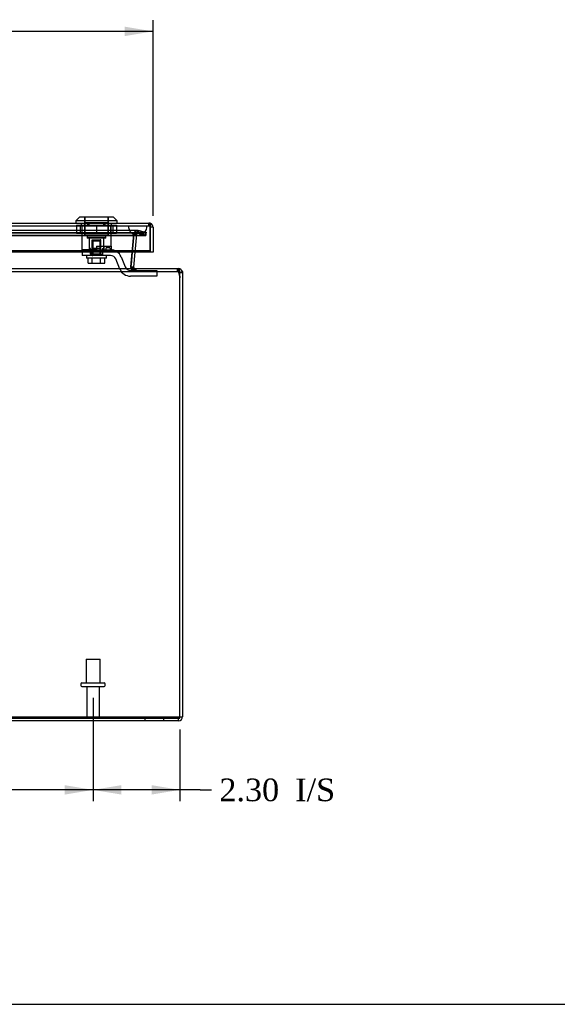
# Model space of a CAD drawing. Header units: inches. Extents: x 1 to 150, y -1 to 99.
# Tile 7 of 17: x 52 to 66, y 0 to 26. Entities that reach past the tile are written whole.
import ezdxf
from ezdxf.enums import TextEntityAlignment as Align
from ezdxf.lldxf.tags import DXFTag

# ---------------------------------------------------------------- set-up
doc = ezdxf.new("R2010")
doc.units = ezdxf.units.IN
doc.header["$MEASUREMENT"] = 0
for name, color, linetype in [('COM70220', 7, 'Continuous'), ('COM70707-1', 7, 'Continuous'), ('COM70709-6', 7, 'Continuous'), ('COM70710-1', 7, 'Continuous'), ('COM70712-3', 7, 'Continuous'), ('Default', 7, 'Continuous'), ('LOK10031', 7, 'Continuous'), ('LOK10031_CAM', 7, 'Continuous'), ('LOK10031_INSERT', 7, 'Continuous'), ('LOK10031_NUT', 7, 'Continuous'), ('LOK10031_SC', 7, 'Continuous'), ('STD26089', 7, 'Continuous')]:
    doc.layers.add(name, color=color, linetype=linetype)
doc.styles.add('SEACAD_Times_New_Roman', font='times.ttf')
tags = doc.linetypes.add('HIDDEN2', pattern=[0.1875, 0.125, -0.0625]).pattern_tags.tags
tags[6:7] = [DXFTag(74, 4), DXFTag(75, 0), DXFTag(340, '0'), DXFTag(46, 0.0), DXFTag(50, 0.0), DXFTag(44, 0.0), DXFTag(45, 0.0)]
tags[4:5] = [DXFTag(74, 4), DXFTag(75, 0), DXFTag(340, '0'), DXFTag(46, 0.0), DXFTag(50, 0.0), DXFTag(44, 0.0), DXFTag(45, 0.0)]
doc.dimstyles.new('HAMMOND_(STH_-_120x80)', dxfattribs={"dimtxt": 0.6, "dimasz": 0.75, "dimexe": 0.3, "dimexo": 0.3, "dimgap": 0.15, "dimtad": 0, "dimtih": 1, "dimtoh": 1, "dimzin": 0, "dimdsep": 46, "dimtxsty": 'SEACAD_Times_New_Roman', "dimblk1": '_SE_FILLED', "dimblk2": '_SE_FILLED', "dimsah": 1, "dimcen": 0.3, "dimadec": 0, "dimazin": 0, "dimtfac": 0.8, "dimtofl": 0, "dimtmove": 0, "dimatfit": 3, "dimfxl": 1, "dimtolj": 1, "dimtzin": 0, "dimarcsym": 0})

# ---------------------------------------------------------------- blocks, each defined once
blk = doc.blocks.new('SE4')
at = {"layer": 'COM70220', "color": 7, "linetype": 'HIDDEN2'}
for p, q in [((41.659, 20.972), (54.778, 20.972)), ((41.659, 20.971), (54.778, 20.971)), ((41.659, 20.969), (54.778, 20.969)), ((54.778, 20.972), (55.277, 20.972)), ((54.778, 20.971), (55.277, 20.971)), ((54.778, 20.969), (55.028, 20.969)), ((54.779, 20.972), (54.779, 20.971)), ((54.779, 20.971), (55.028, 20.969)), ((55.028, 20.969), (55.277, 20.971)), ((55.277, 20.971), (55.277, 20.972)), ((41.659, 20.723), (54.778, 20.723)), ((54.778, 20.723), (55.028, 20.723))]:
    blk.add_line(p, q, dxfattribs=at)
blk.add_arc((55.028, 20.973), 0.25, 180, 0, dxfattribs=at)
at = {"layer": 'COM70707-1', "color": 7, "linetype": 'HIDDEN2'}
for p, q in [((54.844, 19.88), (54.92, 20.75)), ((54.92, 20.75), (54.923, 20.766)), ((54.992, 20.743), (54.92, 20.75)), ((54.993, 20.749), (54.923, 20.766)), ((54.992, 20.743), (54.951, 20.273)), ((55.008, 20.77), (54.967, 20.829)), ((54.992, 20.743), (54.993, 20.749)), ((54.993, 20.749), (55.008, 20.77)), ((55.008, 20.77), (55.028, 20.776)), ((55.028, 20.776), (55.028, 20.848)), ((55.028, 20.848), (55.056, 20.844)), ((55.028, 20.776), (55.037, 20.775)), ((55.037, 20.775), (55.056, 20.844)), ((55.242, 20.72), (55.037, 20.775)), ((55.056, 20.844), (55.26, 20.79)), ((55.242, 20.72), (55.26, 20.79)), ((54.845, 19.88), (54.844, 19.88)), ((54.844, 19.871), (54.844, 19.88)), ((54.853, 19.863), (54.844, 19.862)), ((54.93, 19.842), (54.887, 19.785)), ((54.925, 19.835), (54.887, 19.785)), ((54.893, 19.78), (54.887, 19.785)), ((54.929, 19.835), (54.893, 19.78)), ((54.952, 19.835), (54.952, 19.763)), ((54.973, 19.835), (54.973, 19.763)), ((56.11, 19.835), (56.11, 19.763)), ((56.145, 19.737), (56.214, 19.757)), ((55.218, 7.907), (55.218, 7.835)), ((55.718, 7.835), (55.718, 7.907)), ((56.11, 7.835), (56.11, 7.907)), ((56.146, 7.943), (56.218, 7.943))]:
    blk.add_line(p, q, dxfattribs=at)
at = {"layer": 'COM70707-1', "color": 7, "linetype": 'Continuous'}
for p, q in [((54.951, 20.273), (54.916, 19.874)), ((54.844, 19.862), (54.844, 19.871)), ((54.916, 19.874), (54.845, 19.88)), ((54.916, 19.868), (54.853, 19.863)), ((54.916, 19.868), (54.916, 19.874)), ((54.93, 19.842), (54.925, 19.835)), ((54.932, 19.841), (54.929, 19.835)), ((54.932, 19.841), (54.93, 19.842)), ((54.952, 19.835), (54.932, 19.841)), ((56.145, 19.737), (56.214, 19.757)), ((56.145, 19.737), (56.146, 19.727)), ((56.218, 19.727), (56.146, 19.727)), ((56.214, 19.757), (56.218, 19.727)), ((56.218, 19.727), (56.218, 7.943)), ((56.11, 7.835), (40.326, 7.835))]:
    blk.add_line(p, q, dxfattribs=at)
at = {"layer": 'COM70707-1', "color": 7, "linetype": 'HIDDEN2'}
for centre, radius, start, end in [((55.028, 20.74), 0.108, 124.2101, 166.2157), ((55.028, 20.739), 0.109, 90.1049, 124.1052), ((54.952, 19.871), 0.108, 184.6176, 233.1651), ((54.952, 19.872), 0.109, 237.3155, 269.9076), ((56.11, 19.727), 0.036, 43.9444, 89.9999), ((56.11, 7.943), 0.036, 270, 0)]:
    blk.add_arc(centre, radius, start, end, dxfattribs=at)
at = {"layer": 'COM70707-1', "color": 7, "linetype": 'Continuous'}
for centre, radius, start, end in [((54.952, 19.871), 0.036, 184.6178, 233.165), ((56.11, 19.727), 0.108, 16.311, 90), ((56.11, 19.727), 0.036, 16.3111, 43.9444), ((56.11, 7.943), 0.108, 270, 0)]:
    blk.add_arc(centre, radius, start, end, dxfattribs=at)
at = {"layer": 'COM70709-6', "color": 7, "linetype": 'HIDDEN2'}
for p, q in [((41.19, 20.786), (55.246, 20.786)), ((41.19, 20.716), (55.246, 20.716)), ((55.02, 20.845), (41.417, 20.845)), ((55.02, 20.773), (41.417, 20.773)), ((54.914, 20.72), (54.849, 19.938)), ((54.914, 20.714), (54.849, 19.932)), ((54.94, 20.746), (54.914, 20.72)), ((54.94, 20.74), (54.914, 20.714)), ((54.914, 20.72), (54.914, 20.714)), ((54.94, 20.74), (54.94, 20.746)), ((55.034, 20.771), (55.034, 20.841)), ((55.246, 20.786), (55.034, 20.841)), ((55.246, 20.716), (55.034, 20.771)), ((55.246, 20.786), (55.246, 20.716)), ((54.847, 19.918), (54.847, 19.912)), ((54.849, 19.938), (54.849, 19.932)), ((54.853, 19.874), (54.853, 19.88)), ((54.855, 19.871), (54.855, 19.871)), ((54.975, 19.763), (54.975, 19.835)), ((56.084, 19.763), (56.084, 19.835)), ((56.095, 19.763), (56.095, 19.835)), ((56.109, 19.742), (56.109, 19.773)), ((56.109, 19.773), (56.146, 19.621)), ((56.109, 19.742), (56.146, 19.59)), ((40.29, 7.936), (56.146, 7.936)), ((40.29, 7.906), (56.146, 7.906)), ((56.146, 7.906), (56.146, 7.907))]:
    blk.add_line(p, q, dxfattribs=at)
for centre in [(54.975, 19.918), (54.975, 19.912)]:
    blk.add_ellipse(centre, major_axis=(0.128, 0), ratio=0.996195, start_param=2.985222, end_param=3.445043, dxfattribs=at)
for points, knots in [([(54.94, 20.746), (54.948, 20.762), (54.956, 20.777), (54.972, 20.804), (54.979, 20.816), (54.995, 20.834), (55.003, 20.84), (55.019, 20.846), (55.027, 20.845), (55.034, 20.841)], [0, 0, 0, 0, 0.25, 0.25, 0.5, 0.5, 0.75, 0.75, 1, 1, 1, 1]), ([(54.94, 20.74), (54.948, 20.745), (54.956, 20.75), (54.972, 20.759), (54.979, 20.763), (54.995, 20.769), (55.003, 20.771), (55.019, 20.773), (55.027, 20.773), (55.034, 20.771)], [0, 0, 0, 0, 0.25, 0.25, 0.5, 0.5, 0.75, 0.75, 1, 1, 1, 1]), ([(54.853, 19.88), (54.855, 19.868), (54.858, 19.855), (54.864, 19.832), (54.867, 19.821), (54.875, 19.803), (54.879, 19.795), (54.889, 19.782), (54.894, 19.778), (54.905, 19.771), (54.911, 19.768), (54.922, 19.765), (54.929, 19.764), (54.942, 19.763), (54.948, 19.763), (54.961, 19.763), (54.968, 19.763), (54.975, 19.763)], [0, 0, 0, 0, 0.125, 0.125, 0.25, 0.25, 0.375, 0.375, 0.5, 0.5, 0.625, 0.625, 0.75, 0.75, 0.875, 0.875, 1, 1, 1, 1]), ([(54.853, 19.874), (54.854, 19.873), (54.855, 19.871), (54.857, 19.867), (54.859, 19.864), (54.861, 19.861), (54.864, 19.858), (54.867, 19.855), (54.869, 19.852), (54.873, 19.85), (54.875, 19.848), (54.876, 19.848), (54.876, 19.848)], [0, 0, 0, 0, 0.0267961, 0.0539907, 0.081615, 0.1096959, 0.1382562, 0.1673152, 0.1968891, 0.226991, 0.2576264, 0.2621853, 0.2621853, 0.2621853, 0.2621853]), ([(54.885, 19.843), (54.886, 19.843), (54.888, 19.842), (54.891, 19.841), (54.895, 19.84), (54.903, 19.838), (54.915, 19.836), (54.926, 19.836), (54.931, 19.835)], [0.3379687, 0.3379687, 0.3379687, 0.3379687, 0.352717, 0.3854549, 0.418697, 0.4524307, 0.5828691, 0.6919815, 0.6919815, 0.6919815, 0.6919815]), ([(56.095, 19.835), (56.097, 19.835), (56.099, 19.829), (56.104, 19.807), (56.106, 19.791), (56.109, 19.773)], [0, 0, 0, 0, 0.5, 0.5, 1, 1, 1, 1]), ([(56.095, 19.763), (56.096, 19.763), (56.097, 19.763), (56.099, 19.761), (56.1, 19.759), (56.103, 19.756), (56.104, 19.753), (56.106, 19.748), (56.107, 19.745), (56.109, 19.742)], [0, 0, 0, 0, 0.25, 0.25, 0.5, 0.5, 0.75, 0.75, 1, 1, 1, 1])]:
    blk.add_open_spline(points, degree=3, knots=knots, dxfattribs=at)
at = {"layer": 'COM70709-6', "color": 7, "linetype": 'Continuous'}
blk.add_open_spline([(54.931, 19.835), (54.933, 19.835), (54.938, 19.835), (54.948, 19.835), (54.961, 19.835), (54.97, 19.835), (54.975, 19.835)], degree=3, knots=[0.6919815, 0.6919815, 0.6919815, 0.6919815, 0.7187026, 0.8115085, 0.9054638, 1, 1, 1, 1], dxfattribs=at)
at = {"layer": 'COM70710-1', "color": 7, "linetype": 'HIDDEN2'}
for p, q in [((41.195, 20.79), (55.242, 20.79)), ((41.195, 20.72), (55.242, 20.72)), ((55.028, 20.848), (41.409, 20.848)), ((55.028, 20.776), (41.409, 20.776)), ((54.92, 20.75), (54.844, 19.88)), ((54.92, 20.743), (54.879, 20.273)), ((54.924, 20.766), (54.92, 20.75)), ((54.92, 20.743), (54.92, 20.75)), ((54.924, 20.749), (54.92, 20.743)), ((54.967, 20.77), (54.924, 20.749)), ((54.924, 20.749), (54.924, 20.766)), ((54.974, 20.834), (54.967, 20.829)), ((54.967, 20.77), (54.967, 20.829)), ((54.974, 20.771), (54.967, 20.77)), ((54.974, 20.771), (54.974, 20.834)), ((55.028, 20.776), (54.974, 20.771)), ((55.028, 20.776), (55.028, 20.848)), ((55.037, 20.844), (55.028, 20.848)), ((55.037, 20.775), (55.037, 20.844)), ((55.242, 20.79), (55.037, 20.844)), ((55.242, 20.72), (55.037, 20.775)), ((55.242, 20.72), (55.242, 20.79)), ((54.844, 19.874), (54.844, 19.88)), ((54.846, 19.868), (54.846, 19.862)), ((40.326, 19.763), (56.11, 19.763)), ((54.887, 19.842), (54.887, 19.785)), ((54.893, 19.841), (54.893, 19.78)), ((54.952, 19.835), (54.952, 19.763)), ((56.11, 19.835), (56.11, 19.763)), ((56.144, 19.737), (56.144, 19.757))]:
    blk.add_line(p, q, dxfattribs=at)
at = {"layer": 'COM70710-1', "color": 7, "linetype": 'Continuous'}
for p, q in [((54.879, 20.273), (54.844, 19.874)), ((54.844, 19.874), (54.846, 19.868)), ((54.845, 19.871), (54.845, 19.871)), ((40.326, 19.835), (56.11, 19.835)), ((54.887, 19.842), (54.893, 19.841)), ((54.893, 19.841), (54.952, 19.835)), ((56.146, 19.727), (56.144, 19.757)), ((56.146, 7.907), (56.146, 19.727)), ((40.29, 7.907), (56.146, 7.907))]:
    blk.add_line(p, q, dxfattribs=at)
blk.add_arc((54.987, 20.047), 0.228, 231.7224, 243.9781, dxfattribs=at)
blk.add_open_spline([(56.144, 19.757), (56.141, 19.768), (56.138, 19.779), (56.133, 19.798), (56.13, 19.807), (56.124, 19.82), (56.122, 19.826), (56.116, 19.833), (56.113, 19.835), (56.11, 19.835)], degree=3, knots=[0, 0, 0, 0, 0.25, 0.25, 0.5, 0.5, 0.75, 0.75, 1, 1, 1, 1], dxfattribs=at)
at = {"layer": 'COM70712-3', "color": 7, "linetype": 'Continuous'}
for p, q in [((41.111, 21.045), (55.325, 21.045)), ((55.361, 20.983), (55.361, 21.04)), ((55.361, 21.039), (55.361, 21.039)), ((55.361, 21.039), (55.361, 20.939)), ((55.361, 21.039), (55.361, 20.937)), ((55.361, 20.303), (55.361, 20.983)), ((55.433, 20.937), (55.361, 20.937)), ((55.361, 20.937), (55.361, 20.273)), ((55.433, 20.937), (55.433, 20.273)), ((55.361, 20.303), (41.075, 20.303)), ((55.361, 20.273), (41.075, 20.273)), ((55.361, 20.273), (55.361, 20.303)), ((55.433, 20.273), (55.361, 20.273))]:
    blk.add_line(p, q, dxfattribs=at)
at = {"layer": 'COM70712-3', "color": 7, "linetype": 'HIDDEN2'}
for p, q in [((41.111, 20.973), (55.325, 20.973)), ((53.538, 20.973), (53.538, 20.975)), ((53.735, 20.973), (53.735, 21.045)), ((54.132, 20.973), (54.132, 21.045)), ((54.329, 20.973), (54.329, 20.975)), ((55.325, 20.973), (55.325, 21.045))]:
    blk.add_line(p, q, dxfattribs=at)
at = {"layer": 'COM70712-3', "color": 7, "linetype": 'Continuous'}
for radius, start, end in [(0.108, 70.5509, 90), (0.108, 0, 70.5288), (0.036, 0, 2.6798)]:
    blk.add_arc((55.325, 20.937), radius, start, end, dxfattribs=at)
at = {"layer": 'COM70712-3', "color": 7, "linetype": 'HIDDEN2'}
blk.add_arc((55.325, 20.937), 0.036, 2.6798, 90, dxfattribs=at)
at = {"layer": 'COM70712-3', "color": 7, "linetype": 'Continuous'}
blk.add_ellipse((55.325, 20.937), major_axis=(0.119, 0), ratio=0.908294, start_param=1.263899, end_param=1.570796, dxfattribs=at)
at = {"layer": 'COM70712-3', "color": 7, "linetype": 'HIDDEN2'}
blk.add_ellipse((55.325, 20.937), major_axis=(0.0396, 0), ratio=0.908294, start_param=0.436332, end_param=1.570796, dxfattribs=at)
at = {"layer": 'LOK10031', "color": 7, "linetype": 'Continuous'}
for p, q in [((53.483, 21.205), (53.383, 21.105)), ((54.383, 21.205), (53.483, 21.205)), ((54.483, 21.105), (54.383, 21.205)), ((54.483, 21.105), (53.383, 21.105)), ((53.383, 21.105), (53.383, 21.045)), ((54.483, 21.045), (54.483, 21.105))]:
    blk.add_line(p, q, dxfattribs=at)
at = {"layer": 'LOK10031', "color": 7, "linetype": 'HIDDEN2'}
for p, q in [((53.618, 21.205), (53.618, 20.705)), ((54.248, 20.705), (54.248, 21.205)), ((53.538, 20.975), (53.538, 21.045)), ((53.702, 20.975), (53.538, 20.975)), ((53.541, 20.975), (53.541, 20.335)), ((53.702, 20.975), (53.702, 21.045)), ((54.164, 20.975), (53.702, 20.975)), ((54.164, 20.975), (54.164, 21.045)), ((54.329, 20.975), (54.164, 20.975)), ((54.326, 20.435), (54.326, 20.975)), ((54.329, 20.975), (54.329, 21.045)), ((54.248, 20.705), (53.618, 20.705)), ((53.683, 20.705), (53.683, 20.645)), ((54.183, 20.645), (53.683, 20.645)), ((53.74, 20.645), (53.74, 20.335)), ((54.127, 20.435), (54.127, 20.645)), ((54.183, 20.645), (54.183, 20.705)), ((53.933, 20.435), (54.326, 20.435)), ((53.933, 20.435), (53.933, 20.335)), ((54.127, 20.435), (54.127, 20.335)), ((54.326, 20.435), (54.326, 20.335)), ((53.933, 20.335), (53.541, 20.335)), ((54.307, 20.335), (54.326, 20.335))]:
    blk.add_line(p, q, dxfattribs=at)
at = {"layer": 'LOK10031_CAM', "color": 7, "linetype": 'HIDDEN2'}
for p, q in [((54.209, 20.395), (54.269, 20.395)), ((53.557, 20.335), (53.557, 20.185)), ((53.932, 20.185), (53.557, 20.185)), ((53.774, 20.335), (53.774, 20.185)), ((54.307, 20.185), (53.932, 20.185)), ((53.933, 20.335), (54.307, 20.335)), ((54.089, 20.335), (54.089, 20.185)), ((54.179, 20.365), (54.179, 20.335)), ((54.299, 20.365), (54.299, 20.335)), ((54.585, 20.147), (54.693, 19.879)), ((54.554, 19.823), (54.446, 20.091)), ((54.833, 19.785), (55.412, 19.785)), ((55.412, 19.635), (54.833, 19.635)), ((55.412, 19.785), (55.537, 19.785)), ((55.537, 19.635), (55.412, 19.635)), ((55.537, 19.785), (55.537, 19.635))]:
    blk.add_line(p, q, dxfattribs=at)
for centre, radius, start, end in [((54.209, 20.365), 0.03, 90, 180), ((54.269, 20.365), 0.03, 0, 90), ((54.307, 20.035), 0.3, 22.0194, 90), ((54.307, 20.035), 0.15, 22.0194, 90), ((54.833, 19.935), 0.15, 202.0194, 270), ((54.833, 19.935), 0.3, 202.0194, 270)]:
    blk.add_arc(centre, radius, start, end, dxfattribs=at)
at = {"layer": 'LOK10031_INSERT', "color": 7, "linetype": 'HIDDEN2'}
for p, q in [((53.623, 21.205), (53.623, 21.055)), ((54.243, 21.055), (54.243, 21.205)), ((53.623, 21.055), (53.621, 21.055)), ((53.621, 21.055), (53.621, 20.72)), ((53.623, 21.055), (54.243, 21.055)), ((54.243, 21.055), (54.246, 21.055)), ((54.246, 20.72), (54.246, 21.055)), ((54.246, 20.72), (53.621, 20.72)), ((53.683, 20.72), (53.683, 20.66)), ((54.183, 20.66), (53.683, 20.66)), ((53.74, 20.66), (53.74, 20.37)), ((54.127, 20.37), (54.127, 20.66)), ((54.183, 20.66), (54.183, 20.72)), ((53.815, 20.595), (53.835, 20.595)), ((53.815, 20.22), (53.815, 20.595)), ((53.835, 20.595), (54.032, 20.595)), ((53.835, 20.595), (53.835, 20.22)), ((54.032, 20.22), (54.032, 20.595)), ((54.051, 20.595), (54.032, 20.595)), ((54.051, 20.22), (54.051, 20.595)), ((53.777, 20.37), (53.74, 20.37)), ((53.777, 20.22), (53.777, 20.37)), ((53.777, 20.22), (53.819, 20.22)), ((54.048, 20.37), (53.819, 20.37)), ((53.819, 20.37), (53.819, 20.22)), ((54.048, 20.22), (53.819, 20.22)), ((54.048, 20.22), (54.048, 20.37)), ((54.048, 20.22), (54.089, 20.22)), ((54.089, 20.37), (54.127, 20.37)), ((54.089, 20.37), (54.089, 20.335))]:
    blk.add_line(p, q, dxfattribs=at)
at = {"layer": 'LOK10031_NUT', "color": 7, "linetype": 'HIDDEN2'}
for p, q in [((53.403, 20.988), (53.933, 20.988)), ((53.403, 20.988), (53.403, 20.773)), ((53.5, 20.988), (53.5, 20.773)), ((53.549, 20.988), (53.549, 20.773)), ((53.933, 20.988), (54.463, 20.988)), ((53.933, 20.988), (53.933, 20.773)), ((54.317, 20.773), (54.317, 20.988)), ((54.366, 20.988), (54.366, 20.773)), ((54.463, 20.988), (54.463, 20.773)), ((53.403, 20.773), (53.933, 20.773)), ((53.933, 20.773), (54.463, 20.773))]:
    blk.add_line(p, q, dxfattribs=at)
at = {"layer": 'LOK10031_SC', "color": 7, "linetype": 'HIDDEN2'}
for p, q in [((54.051, 20.56), (53.815, 20.56)), ((53.815, 20.56), (53.815, 20.185)), ((53.839, 20.56), (53.839, 20.185)), ((54.027, 20.56), (54.027, 20.185)), ((54.051, 20.185), (54.051, 20.56)), ((53.671, 20.185), (53.671, 20.115)), ((53.815, 20.185), (53.839, 20.185)), ((54.051, 20.185), (54.027, 20.185)), ((54.196, 20.115), (54.196, 20.185)), ((54.196, 20.115), (53.671, 20.115)), ((53.711, 19.978), (53.711, 20.115)), ((53.711, 19.978), (53.822, 19.978)), ((53.822, 19.978), (53.822, 20.115)), ((53.822, 19.978), (54.044, 19.978)), ((54.044, 19.978), (54.044, 20.115)), ((54.044, 19.978), (54.155, 19.978)), ((54.155, 19.978), (54.155, 20.115))]:
    blk.add_line(p, q, dxfattribs=at)
at = {"layer": 'STD26089', "color": 7, "linetype": 'HIDDEN2'}
for p, q in [((53.656, 9.469), (54.031, 9.469)), ((53.656, 9.469), (53.656, 8.844)), ((54.031, 8.844), (54.031, 9.469)), ((53.518, 8.814), (53.518, 8.774)), ((53.548, 8.844), (54.138, 8.844)), ((53.548, 8.744), (54.138, 8.744)), ((53.677, 8.744), (53.677, 7.967)), ((54.009, 7.967), (54.009, 8.744)), ((54.168, 8.774), (54.168, 8.814))]:
    blk.add_line(p, q, dxfattribs=at)
for centre, radius, start, end in [((53.548, 8.814), 0.03, 90, 180), ((53.548, 8.774), 0.03, 180, 270), ((54.138, 8.814), 0.03, 0, 90), ((54.138, 8.774), 0.03, 270, 0), ((53.737, 7.967), 0.06, 180, 270), ((53.949, 7.967), 0.06, 270, 0)]:
    blk.add_arc(centre, radius, start, end, dxfattribs=at)
blk = doc.blocks.new('DMBLK8153')
at = {"layer": 'Default', "linetype": 'Continuous', "transparency": 16777216}
for points in [[(41.753, 26.256), (41.003, 26.131), (41.753, 26.006)], [(54.683, 26.256), (54.683, 26.006), (55.433, 26.131)]]:
    blk.add_hatch(color=7, dxfattribs=at).paths.add_polyline_path(points)
at = {"layer": 'Default', "color": 7, "linetype": 'Continuous', "transparency": 16777216}
for p, q in [((41.003, 21.237), (41.003, 26.431)), ((55.433, 21.237), (55.433, 26.431)), ((46.75, 26.131), (41.003, 26.131)), ((55.433, 26.131), (49.686, 26.131))]:
    blk.add_line(p, q, dxfattribs=at)
at = {"layer": 'Default', "color": 7, "linetype": 'Continuous', "transparency": 16777216, "style": 'SEACAD_Times_New_Roman'}
for s, p in [('14.43', (47.194, 26.431)), ('DOOR', (46.96, 25.531))]:
    blk.add_text(s, height=0.6, dxfattribs=at).set_placement(p, align=Align.TOP_LEFT)
blk = doc.blocks.new('_SE_FILLED')
at = {"color": 0}
blk.add_line((0, 0), (-1, 0), dxfattribs=at)
blk.add_solid([(0, 0), (-1, -0.1665), (-1, 0.1665), (0, 0)], dxfattribs=at)
blk = doc.blocks.new('DMBLK8162')
at = {"layer": 'Default', "linetype": 'Continuous', "transparency": 16777216}
for points in [[(54.593, 5.877), (54.593, 6.127), (53.843, 6.002)], [(55.396, 5.877), (56.146, 6.002), (55.396, 6.127)]]:
    blk.add_hatch(color=7, dxfattribs=at).paths.add_polyline_path(points)
at = {"layer": 'Default', "color": 7, "linetype": 'Continuous', "transparency": 16777216}
for p, q in [((53.843, 8.444), (53.843, 5.702)), ((56.146, 7.607), (56.146, 5.702)), ((56.682, 6.002), (53.843, 6.002)), ((56.682, 6.002), (56.982, 6.002))]:
    blk.add_line(p, q, dxfattribs=at)
at = {"layer": 'Default', "color": 7, "linetype": 'Continuous', "transparency": 16777216, "style": 'SEACAD_Times_New_Roman'}
for s, p in [('2.30', (57.192, 6.302)), ('I/S', (59.205, 6.302))]:
    blk.add_text(s, height=0.6, dxfattribs=at).set_placement(p, align=Align.TOP_LEFT)
blk = doc.blocks.new('DMBLK8163')
at = {"layer": 'Default', "linetype": 'Continuous', "transparency": 16777216}
for points in [[(43.343, 5.877), (43.343, 6.127), (42.593, 6.002)], [(53.093, 5.877), (53.843, 6.002), (53.093, 6.127)]]:
    blk.add_hatch(color=7, dxfattribs=at).paths.add_polyline_path(points)
at = {"layer": 'Default', "color": 7, "linetype": 'Continuous', "transparency": 16777216}
for p, q in [((42.593, 8.444), (42.593, 5.702)), ((53.843, 8.444), (53.843, 5.702)), ((46.985, 6.002), (42.593, 6.002)), ((53.843, 6.002), (49.452, 6.002))]:
    blk.add_line(p, q, dxfattribs=at)
at = {"layer": 'Default', "color": 7, "linetype": 'Continuous', "transparency": 16777216, "style": 'SEACAD_Times_New_Roman'}
blk.add_text('11.25', height=0.6, dxfattribs=at).set_placement((47.195, 6.302), align=Align.TOP_LEFT)
blk = doc.blocks.new('BORDER')
at = {"layer": 'Default', "color": 7, "linetype": 'Continuous'}
blk.add_line((-41.86, 0), (0, 0), dxfattribs=at)

msp = doc.modelspace()

# ---------------------------------------------------------------- block references
at = {"layer": 'Default', "color": 7, "xscale": 3.56, "yscale": 3.56, "zscale": 3.56}
msp.add_blockref('BORDER', (149.664, 0.311), dxfattribs=at)
at = {"layer": 'Default'}
msp.add_blockref('SE4', (0, 0), dxfattribs=at)

# ---------------------------------------------------------------- dimensions: what is measured, and where the dimension line sits
at = {"layer": 'Default', "color": 7, "linetype": 'Continuous'}
for base, p1, p2, text, picture, middle in [((41.003, 26.131), (55.433, 20.937), (41.003, 20.937), '\\A1;<>\\PDOOR', 'DMBLK8153', (48.218, 26.131)), ((42.593, 6.002), (53.843, 8.744), (42.593, 8.744), '\\A1;<>', 'DMBLK8163', (48.218, 6.002))]:
    dim = msp.add_linear_dim(base=base, p1=p1, p2=p2, text=text, dimstyle='HAMMOND_(STH_-_120x80)', dxfattribs=at)
    dim.commit()
    dim.dimension.update_dxf_attribs({"geometry": picture, "text_midpoint": middle, "dimtype": 160})
dim = msp.add_linear_dim(base=(53.843, 6.002), p1=(56.146, 7.907), p2=(53.843, 8.744), text='\\A1;<> I/S', dimstyle='HAMMOND_(STH_-_120x80)', override={"dimtmove": 1}, dxfattribs=at)
dim.commit()
dim.dimension.update_dxf_attribs({"geometry": 'DMBLK8162', "text_midpoint": (56.982, 6.002), "dimtype": 160})

doc.saveas('drawing.dxf')
